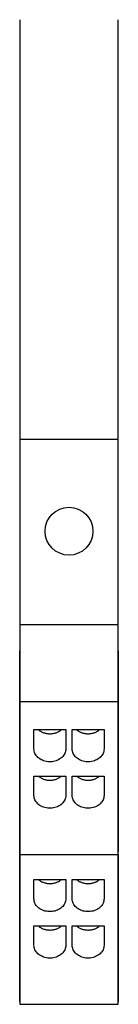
# Model space of a CAD drawing. Extents: x -0.12 to 0.12, y -1.95 to 2.11.
# Tile 1 of 2: x -0.12 to 0.12, y -1.95 to 0.48. Entities that reach past the tile are written whole.
import ezdxf

# ---------------------------------------------------------------- set-up
doc = ezdxf.new("R2010")
doc.units = 0
doc.header["$MEASUREMENT"] = 0
doc.layers.add('TRMODEL1', color=7, linetype='CONTINUOUS')

msp = doc.modelspace()

# ---------------------------------------------------------------- linework, layer by layer
at = {"layer": 'TRMODEL1', "color": 7, "linetype": 'CONTINUOUS'}
for p, q in [((-0.122, 0.4803), (-0.122, -0.5551)), ((0.122, -0.5551), (0.122, 0.4803)), ((-0.122, -0.5551), (-0.122, -1.0118)), ((-0.122, -0.5551), (0.122, -0.5551)), ((0.122, -1.0118), (0.122, -0.5551)), ((-0.122, -1.0118), (-0.122, -1.0769)), ((-0.122, -1.0118), (0.122, -1.0118)), ((0.122, -1.0769), (0.122, -1.0118)), ((-0.122, -1.5343), (-0.122, -1.0769)), ((-0.122, -1.0769), (-0.122, -1.202)), ((0.122, -1.0769), (0.122, -1.5343)), ((0.122, -1.202), (0.122, -1.0769)), ((-0.122, -1.202), (-0.122, -1.5501)), ((-0.122, -1.202), (0.122, -1.202)), ((0.122, -1.5501), (0.122, -1.202)), ((-0.0866, -1.3189), (-0.0866, -1.2711)), ((-0.0866, -1.2711), (-0.0079, -1.2711)), ((-0.0763, -1.2711), (-0.075, -1.2722)), ((-0.075, -1.2722), (-0.0736, -1.2733)), ((-0.0736, -1.2733), (-0.0722, -1.2742)), ((-0.0722, -1.2742), (-0.0708, -1.2752)), ((-0.0708, -1.2752), (-0.0692, -1.276)), ((-0.0692, -1.276), (-0.0677, -1.2769)), ((-0.0677, -1.2769), (-0.066, -1.2776)), ((-0.066, -1.2776), (-0.0644, -1.2783)), ((-0.0644, -1.2783), (-0.0627, -1.2789)), ((-0.0627, -1.2789), (-0.061, -1.2795)), ((-0.061, -1.2795), (-0.0592, -1.28)), ((-0.0592, -1.28), (-0.0574, -1.2804)), ((-0.0574, -1.2804), (-0.0556, -1.2808)), ((-0.0556, -1.2808), (-0.0537, -1.281)), ((-0.0537, -1.281), (-0.0519, -1.2813)), ((-0.0519, -1.2813), (-0.05, -1.2814)), ((-0.05, -1.2814), (-0.0482, -1.2815)), ((-0.0482, -1.2815), (-0.0463, -1.2815)), ((-0.0463, -1.2815), (-0.0444, -1.2814)), ((-0.0444, -1.2814), (-0.0426, -1.2813)), ((-0.0426, -1.2813), (-0.0407, -1.281)), ((-0.0407, -1.281), (-0.0389, -1.2808)), ((-0.0389, -1.2808), (-0.0371, -1.2804)), ((-0.0371, -1.2804), (-0.0353, -1.28)), ((-0.0353, -1.28), (-0.0335, -1.2795)), ((-0.0335, -1.2795), (-0.0318, -1.2789)), ((-0.0318, -1.2789), (-0.0301, -1.2783)), ((-0.0301, -1.2783), (-0.0284, -1.2776)), ((-0.0284, -1.2776), (-0.0268, -1.2769)), ((-0.0268, -1.2769), (-0.0253, -1.276)), ((-0.0253, -1.276), (-0.0237, -1.2752)), ((-0.0237, -1.2752), (-0.0223, -1.2742)), ((-0.0223, -1.2742), (-0.0208, -1.2733)), ((-0.0208, -1.2733), (-0.0195, -1.2722)), ((-0.0195, -1.2722), (-0.0182, -1.2711)), ((-0.0079, -1.2711), (-0.0079, -1.3189)), ((0.0079, -1.3189), (0.0079, -1.2711)), ((0.0079, -1.2711), (0.0866, -1.2711)), ((0.0182, -1.2711), (0.0195, -1.2722)), ((0.0195, -1.2722), (0.0208, -1.2733)), ((0.0208, -1.2733), (0.0223, -1.2742)), ((0.0223, -1.2742), (0.0237, -1.2752)), ((0.0237, -1.2752), (0.0253, -1.276)), ((0.0253, -1.276), (0.0268, -1.2769)), ((0.0268, -1.2769), (0.0284, -1.2776)), ((0.0284, -1.2776), (0.0301, -1.2783)), ((0.0301, -1.2783), (0.0318, -1.2789)), ((0.0318, -1.2789), (0.0335, -1.2795)), ((0.0335, -1.2795), (0.0353, -1.28)), ((0.0353, -1.28), (0.0371, -1.2804)), ((0.0371, -1.2804), (0.0389, -1.2808)), ((0.0389, -1.2808), (0.0407, -1.281)), ((0.0407, -1.281), (0.0426, -1.2813)), ((0.0426, -1.2813), (0.0444, -1.2814)), ((0.0444, -1.2814), (0.0463, -1.2815)), ((0.0463, -1.2815), (0.0482, -1.2815)), ((0.0482, -1.2815), (0.05, -1.2814)), ((0.05, -1.2814), (0.0519, -1.2813)), ((0.0519, -1.2813), (0.0537, -1.281)), ((0.0537, -1.281), (0.0556, -1.2808)), ((0.0556, -1.2808), (0.0574, -1.2804)), ((0.0574, -1.2804), (0.0592, -1.28)), ((0.0592, -1.28), (0.061, -1.2795)), ((0.061, -1.2795), (0.0627, -1.2789)), ((0.0627, -1.2789), (0.0644, -1.2783)), ((0.0644, -1.2783), (0.066, -1.2776)), ((0.066, -1.2776), (0.0677, -1.2769)), ((0.0677, -1.2769), (0.0692, -1.276)), ((0.0692, -1.276), (0.0708, -1.2752)), ((0.0708, -1.2752), (0.0722, -1.2742)), ((0.0722, -1.2742), (0.0736, -1.2733)), ((0.0736, -1.2733), (0.075, -1.2722)), ((0.075, -1.2722), (0.0763, -1.2711)), ((0.0866, -1.2711), (0.0866, -1.3189)), ((-0.0865, -1.3218), (-0.0866, -1.3189)), ((-0.086, -1.3246), (-0.0865, -1.3218)), ((-0.0852, -1.3274), (-0.086, -1.3246)), ((-0.0841, -1.3301), (-0.0852, -1.3274)), ((-0.0827, -1.3327), (-0.0841, -1.3301)), ((-0.081, -1.3353), (-0.0827, -1.3327)), ((-0.0791, -1.3376), (-0.081, -1.3353)), ((-0.0134, -1.3353), (-0.0154, -1.3376)), ((-0.0118, -1.3327), (-0.0134, -1.3353)), ((-0.0104, -1.3301), (-0.0118, -1.3327)), ((-0.0093, -1.3274), (-0.0104, -1.3301)), ((-0.0085, -1.3246), (-0.0093, -1.3274)), ((-0.008, -1.3218), (-0.0085, -1.3246)), ((-0.0079, -1.3189), (-0.008, -1.3218)), ((0.008, -1.3218), (0.0079, -1.3189)), ((0.0085, -1.3246), (0.008, -1.3218)), ((0.0093, -1.3274), (0.0085, -1.3246)), ((0.0104, -1.3301), (0.0093, -1.3274)), ((0.0118, -1.3327), (0.0104, -1.3301)), ((0.0134, -1.3353), (0.0118, -1.3327)), ((0.0154, -1.3376), (0.0134, -1.3353)), ((0.081, -1.3353), (0.0791, -1.3376)), ((0.0827, -1.3327), (0.081, -1.3353)), ((0.0841, -1.3301), (0.0827, -1.3327)), ((0.0852, -1.3274), (0.0841, -1.3301)), ((0.086, -1.3246), (0.0852, -1.3274)), ((0.0865, -1.3218), (0.086, -1.3246)), ((0.0866, -1.3189), (0.0865, -1.3218)), ((-0.0769, -1.3399), (-0.0791, -1.3376)), ((-0.0745, -1.3419), (-0.0769, -1.3399)), ((-0.0718, -1.3438), (-0.0745, -1.3419)), ((-0.0689, -1.3455), (-0.0718, -1.3438)), ((-0.0659, -1.347), (-0.0689, -1.3455)), ((-0.0627, -1.3482), (-0.0659, -1.347)), ((-0.0594, -1.3492), (-0.0627, -1.3482)), ((-0.056, -1.35), (-0.0594, -1.3492)), ((-0.0525, -1.3505), (-0.056, -1.35)), ((-0.049, -1.3507), (-0.0525, -1.3505)), ((-0.0455, -1.3507), (-0.049, -1.3507)), ((-0.042, -1.3505), (-0.0455, -1.3507)), ((-0.0385, -1.35), (-0.042, -1.3505)), ((-0.0351, -1.3492), (-0.0385, -1.35)), ((-0.0318, -1.3482), (-0.0351, -1.3492)), ((-0.0286, -1.347), (-0.0318, -1.3482)), ((-0.0256, -1.3455), (-0.0286, -1.347)), ((-0.0227, -1.3438), (-0.0256, -1.3455)), ((-0.02, -1.3419), (-0.0227, -1.3438)), ((-0.0176, -1.3399), (-0.02, -1.3419)), ((-0.0154, -1.3376), (-0.0176, -1.3399)), ((0.0176, -1.3399), (0.0154, -1.3376)), ((0.02, -1.3419), (0.0176, -1.3399)), ((0.0227, -1.3438), (0.02, -1.3419)), ((0.0256, -1.3455), (0.0227, -1.3438)), ((0.0286, -1.347), (0.0256, -1.3455)), ((0.0318, -1.3482), (0.0286, -1.347)), ((0.0351, -1.3492), (0.0318, -1.3482)), ((0.0385, -1.35), (0.0351, -1.3492)), ((0.042, -1.3505), (0.0385, -1.35)), ((0.0455, -1.3507), (0.042, -1.3505)), ((0.049, -1.3507), (0.0455, -1.3507)), ((0.0525, -1.3505), (0.049, -1.3507)), ((0.056, -1.35), (0.0525, -1.3505)), ((0.0594, -1.3492), (0.056, -1.35)), ((0.0627, -1.3482), (0.0594, -1.3492)), ((0.0659, -1.347), (0.0627, -1.3482)), ((0.0689, -1.3455), (0.0659, -1.347)), ((0.0718, -1.3438), (0.0689, -1.3455)), ((0.0745, -1.3419), (0.0718, -1.3438)), ((0.0769, -1.3399), (0.0745, -1.3419)), ((0.0791, -1.3376), (0.0769, -1.3399)), ((-0.0866, -1.4336), (-0.0866, -1.3858)), ((-0.0866, -1.3858), (-0.0079, -1.3858)), ((-0.0763, -1.3858), (-0.075, -1.3869)), ((-0.075, -1.3869), (-0.0736, -1.3879)), ((-0.0736, -1.3879), (-0.0722, -1.3889)), ((-0.0722, -1.3889), (-0.0708, -1.3898)), ((-0.0708, -1.3898), (-0.0692, -1.3907)), ((-0.0692, -1.3907), (-0.0677, -1.3915)), ((-0.0677, -1.3915), (-0.066, -1.3923)), ((-0.066, -1.3923), (-0.0644, -1.393)), ((-0.0644, -1.393), (-0.0627, -1.3936)), ((-0.0627, -1.3936), (-0.061, -1.3941)), ((-0.061, -1.3941), (-0.0592, -1.3946)), ((-0.0592, -1.3946), (-0.0574, -1.3951)), ((-0.0574, -1.3951), (-0.0556, -1.3954)), ((-0.0556, -1.3954), (-0.0537, -1.3957)), ((-0.0537, -1.3957), (-0.0519, -1.3959)), ((-0.0519, -1.3959), (-0.05, -1.3961)), ((-0.05, -1.3961), (-0.0482, -1.3961)), ((-0.0482, -1.3961), (-0.0463, -1.3961)), ((-0.0463, -1.3961), (-0.0444, -1.3961)), ((-0.0444, -1.3961), (-0.0426, -1.3959)), ((-0.0426, -1.3959), (-0.0407, -1.3957)), ((-0.0407, -1.3957), (-0.0389, -1.3954)), ((-0.0389, -1.3954), (-0.0371, -1.3951)), ((-0.0371, -1.3951), (-0.0353, -1.3946)), ((-0.0353, -1.3946), (-0.0335, -1.3941)), ((-0.0335, -1.3941), (-0.0318, -1.3936)), ((-0.0318, -1.3936), (-0.0301, -1.393)), ((-0.0301, -1.393), (-0.0284, -1.3923)), ((-0.0284, -1.3923), (-0.0268, -1.3915)), ((-0.0268, -1.3915), (-0.0253, -1.3907)), ((-0.0253, -1.3907), (-0.0237, -1.3898)), ((-0.0237, -1.3898), (-0.0223, -1.3889)), ((-0.0223, -1.3889), (-0.0208, -1.3879)), ((-0.0208, -1.3879), (-0.0195, -1.3869)), ((-0.0195, -1.3869), (-0.0182, -1.3858)), ((-0.0079, -1.3858), (-0.0079, -1.4336)), ((0.0079, -1.4336), (0.0079, -1.3858)), ((0.0079, -1.3858), (0.0866, -1.3858)), ((0.0182, -1.3858), (0.0195, -1.3869)), ((0.0195, -1.3869), (0.0208, -1.3879)), ((0.0208, -1.3879), (0.0223, -1.3889)), ((0.0223, -1.3889), (0.0237, -1.3898)), ((0.0237, -1.3898), (0.0253, -1.3907)), ((0.0253, -1.3907), (0.0268, -1.3915)), ((0.0268, -1.3915), (0.0284, -1.3923)), ((0.0284, -1.3923), (0.0301, -1.393)), ((0.0301, -1.393), (0.0318, -1.3936)), ((0.0318, -1.3936), (0.0335, -1.3941)), ((0.0335, -1.3941), (0.0353, -1.3946)), ((0.0353, -1.3946), (0.0371, -1.3951)), ((0.0371, -1.3951), (0.0389, -1.3954)), ((0.0389, -1.3954), (0.0407, -1.3957)), ((0.0407, -1.3957), (0.0426, -1.3959)), ((0.0426, -1.3959), (0.0444, -1.3961)), ((0.0444, -1.3961), (0.0463, -1.3961)), ((0.0463, -1.3961), (0.0482, -1.3961)), ((0.0482, -1.3961), (0.05, -1.3961)), ((0.05, -1.3961), (0.0519, -1.3959)), ((0.0519, -1.3959), (0.0537, -1.3957)), ((0.0537, -1.3957), (0.0556, -1.3954)), ((0.0556, -1.3954), (0.0574, -1.3951)), ((0.0574, -1.3951), (0.0592, -1.3946)), ((0.0592, -1.3946), (0.061, -1.3941)), ((0.061, -1.3941), (0.0627, -1.3936)), ((0.0627, -1.3936), (0.0644, -1.393)), ((0.0644, -1.393), (0.066, -1.3923)), ((0.066, -1.3923), (0.0677, -1.3915)), ((0.0677, -1.3915), (0.0692, -1.3907)), ((0.0692, -1.3907), (0.0708, -1.3898)), ((0.0708, -1.3898), (0.0722, -1.3889)), ((0.0722, -1.3889), (0.0736, -1.3879)), ((0.0736, -1.3879), (0.075, -1.3869)), ((0.075, -1.3869), (0.0763, -1.3858)), ((0.0866, -1.3858), (0.0866, -1.4336)), ((-0.0865, -1.4364), (-0.0866, -1.4336)), ((-0.086, -1.4393), (-0.0865, -1.4364)), ((-0.0852, -1.4421), (-0.086, -1.4393)), ((-0.0841, -1.4448), (-0.0852, -1.4421)), ((-0.0827, -1.4474), (-0.0841, -1.4448)), ((-0.081, -1.4499), (-0.0827, -1.4474)), ((-0.0791, -1.4523), (-0.081, -1.4499)), ((-0.0769, -1.4545), (-0.0791, -1.4523)), ((-0.0745, -1.4566), (-0.0769, -1.4545)), ((-0.0718, -1.4585), (-0.0745, -1.4566)), ((-0.02, -1.4566), (-0.0227, -1.4585)), ((-0.0176, -1.4545), (-0.02, -1.4566)), ((-0.0154, -1.4523), (-0.0176, -1.4545)), ((-0.0134, -1.4499), (-0.0154, -1.4523)), ((-0.0118, -1.4474), (-0.0134, -1.4499)), ((-0.0104, -1.4448), (-0.0118, -1.4474)), ((-0.0093, -1.4421), (-0.0104, -1.4448)), ((-0.0085, -1.4393), (-0.0093, -1.4421)), ((-0.008, -1.4364), (-0.0085, -1.4393)), ((-0.0079, -1.4336), (-0.008, -1.4364)), ((0.008, -1.4364), (0.0079, -1.4336)), ((0.0085, -1.4393), (0.008, -1.4364)), ((0.0093, -1.4421), (0.0085, -1.4393)), ((0.0104, -1.4448), (0.0093, -1.4421)), ((0.0118, -1.4474), (0.0104, -1.4448)), ((0.0134, -1.4499), (0.0118, -1.4474)), ((0.0154, -1.4523), (0.0134, -1.4499)), ((0.0176, -1.4545), (0.0154, -1.4523)), ((0.02, -1.4566), (0.0176, -1.4545)), ((0.0227, -1.4585), (0.02, -1.4566)), ((0.0745, -1.4566), (0.0718, -1.4585)), ((0.0769, -1.4545), (0.0745, -1.4566)), ((0.0791, -1.4523), (0.0769, -1.4545)), ((0.081, -1.4499), (0.0791, -1.4523)), ((0.0827, -1.4474), (0.081, -1.4499)), ((0.0841, -1.4448), (0.0827, -1.4474)), ((0.0852, -1.4421), (0.0841, -1.4448)), ((0.086, -1.4393), (0.0852, -1.4421)), ((0.0865, -1.4364), (0.086, -1.4393)), ((0.0866, -1.4336), (0.0865, -1.4364)), ((-0.0689, -1.4602), (-0.0718, -1.4585)), ((-0.0659, -1.4616), (-0.0689, -1.4602)), ((-0.0627, -1.4629), (-0.0659, -1.4616)), ((-0.0594, -1.4639), (-0.0627, -1.4629)), ((-0.056, -1.4646), (-0.0594, -1.4639)), ((-0.0525, -1.4651), (-0.056, -1.4646)), ((-0.049, -1.4654), (-0.0525, -1.4651)), ((-0.0455, -1.4654), (-0.049, -1.4654)), ((-0.042, -1.4651), (-0.0455, -1.4654)), ((-0.0385, -1.4646), (-0.042, -1.4651)), ((-0.0351, -1.4639), (-0.0385, -1.4646)), ((-0.0318, -1.4629), (-0.0351, -1.4639)), ((-0.0286, -1.4616), (-0.0318, -1.4629)), ((-0.0256, -1.4602), (-0.0286, -1.4616)), ((-0.0227, -1.4585), (-0.0256, -1.4602)), ((0.0256, -1.4602), (0.0227, -1.4585)), ((0.0286, -1.4616), (0.0256, -1.4602)), ((0.0318, -1.4629), (0.0286, -1.4616)), ((0.0351, -1.4639), (0.0318, -1.4629)), ((0.0385, -1.4646), (0.0351, -1.4639)), ((0.042, -1.4651), (0.0385, -1.4646)), ((0.0455, -1.4654), (0.042, -1.4651)), ((0.049, -1.4654), (0.0455, -1.4654)), ((0.0525, -1.4651), (0.049, -1.4654)), ((0.056, -1.4646), (0.0525, -1.4651)), ((0.0594, -1.4639), (0.056, -1.4646)), ((0.0627, -1.4629), (0.0594, -1.4639)), ((0.0659, -1.4616), (0.0627, -1.4629)), ((0.0689, -1.4602), (0.0659, -1.4616)), ((0.0718, -1.4585), (0.0689, -1.4602)), ((-0.122, -1.5343), (-0.122, -1.5343)), ((-0.122, -1.5724), (-0.122, -1.5343)), ((-0.122, -1.9043), (-0.122, -1.5343)), ((-0.122, -1.5501), (-0.122, -1.5724)), ((0.122, -1.5343), (0.122, -1.5343)), ((0.122, -1.5343), (0.122, -1.5724)), ((0.122, -1.5876), (0.122, -1.5343)), ((0.122, -1.5724), (0.122, -1.5501)), ((-0.122, -1.5724), (-0.122, -1.5793)), ((0.122, -1.5793), (0.122, -1.5724)), ((-0.122, -1.5793), (-0.122, -1.9198)), ((-0.122, -1.5793), (0.122, -1.5793)), ((0.122, -1.5793), (0.122, -1.9043)), ((0.122, -1.9198), (0.122, -1.5793)), ((0.122, -1.7409), (0.122, -1.5876)), ((-0.0866, -1.6887), (-0.0866, -1.6409)), ((-0.0866, -1.6409), (-0.0079, -1.6409)), ((-0.0762, -1.6409), (-0.0749, -1.642)), ((-0.0749, -1.642), (-0.0736, -1.643)), ((-0.0736, -1.643), (-0.0722, -1.644)), ((-0.0722, -1.644), (-0.0707, -1.6449)), ((-0.0707, -1.6449), (-0.0692, -1.6458)), ((-0.0692, -1.6458), (-0.0676, -1.6466)), ((-0.0676, -1.6466), (-0.066, -1.6473)), ((-0.066, -1.6473), (-0.0643, -1.648)), ((-0.0643, -1.648), (-0.0626, -1.6486)), ((-0.0626, -1.6486), (-0.0609, -1.6492)), ((-0.0609, -1.6492), (-0.0591, -1.6497)), ((-0.0591, -1.6497), (-0.0574, -1.6501)), ((-0.0574, -1.6501), (-0.0556, -1.6504)), ((-0.0556, -1.6504), (-0.0537, -1.6507)), ((-0.0537, -1.6507), (-0.0519, -1.6509)), ((-0.0519, -1.6509), (-0.05, -1.6511)), ((-0.05, -1.6511), (-0.0482, -1.6511)), ((-0.0482, -1.6511), (-0.0463, -1.6511)), ((-0.0463, -1.6511), (-0.0445, -1.6511)), ((-0.0445, -1.6511), (-0.0426, -1.6509)), ((-0.0426, -1.6509), (-0.0408, -1.6507)), ((-0.0408, -1.6507), (-0.0389, -1.6504)), ((-0.0389, -1.6504), (-0.0371, -1.6501)), ((-0.0371, -1.6501), (-0.0353, -1.6497)), ((-0.0353, -1.6497), (-0.0336, -1.6492)), ((-0.0336, -1.6492), (-0.0319, -1.6486)), ((-0.0319, -1.6486), (-0.0302, -1.648)), ((-0.0302, -1.648), (-0.0285, -1.6473)), ((-0.0285, -1.6473), (-0.0269, -1.6466)), ((-0.0269, -1.6466), (-0.0253, -1.6458)), ((-0.0253, -1.6458), (-0.0238, -1.6449)), ((-0.0238, -1.6449), (-0.0223, -1.644)), ((-0.0223, -1.644), (-0.0209, -1.643)), ((-0.0209, -1.643), (-0.0196, -1.642)), ((-0.0196, -1.642), (-0.0183, -1.6409)), ((-0.0079, -1.6409), (-0.0079, -1.6887)), ((0.0079, -1.6887), (0.0079, -1.6409)), ((0.0079, -1.6409), (0.0866, -1.6409)), ((0.0183, -1.6409), (0.0196, -1.642)), ((0.0196, -1.642), (0.0209, -1.643)), ((0.0209, -1.643), (0.0223, -1.644)), ((0.0223, -1.644), (0.0238, -1.6449)), ((0.0238, -1.6449), (0.0253, -1.6458)), ((0.0253, -1.6458), (0.0269, -1.6466)), ((0.0269, -1.6466), (0.0285, -1.6473)), ((0.0285, -1.6473), (0.0302, -1.648)), ((0.0302, -1.648), (0.0319, -1.6486)), ((0.0319, -1.6486), (0.0336, -1.6492)), ((0.0336, -1.6492), (0.0353, -1.6497)), ((0.0353, -1.6497), (0.0371, -1.6501)), ((0.0371, -1.6501), (0.0389, -1.6504)), ((0.0389, -1.6504), (0.0408, -1.6507)), ((0.0408, -1.6507), (0.0426, -1.6509)), ((0.0426, -1.6509), (0.0445, -1.6511)), ((0.0445, -1.6511), (0.0463, -1.6511)), ((0.0463, -1.6511), (0.0482, -1.6511)), ((0.0482, -1.6511), (0.05, -1.6511)), ((0.05, -1.6511), (0.0519, -1.6509)), ((0.0519, -1.6509), (0.0537, -1.6507)), ((0.0537, -1.6507), (0.0556, -1.6504)), ((0.0556, -1.6504), (0.0574, -1.6501)), ((0.0574, -1.6501), (0.0591, -1.6497)), ((0.0591, -1.6497), (0.0609, -1.6492)), ((0.0609, -1.6492), (0.0626, -1.6486)), ((0.0626, -1.6486), (0.0643, -1.648)), ((0.0643, -1.648), (0.066, -1.6473)), ((0.066, -1.6473), (0.0676, -1.6466)), ((0.0676, -1.6466), (0.0692, -1.6458)), ((0.0692, -1.6458), (0.0707, -1.6449)), ((0.0707, -1.6449), (0.0722, -1.644)), ((0.0722, -1.644), (0.0736, -1.643)), ((0.0736, -1.643), (0.0749, -1.642)), ((0.0749, -1.642), (0.0762, -1.6409)), ((0.0866, -1.6409), (0.0866, -1.6887)), ((-0.0865, -1.6915), (-0.0866, -1.6887)), ((-0.086, -1.6944), (-0.0865, -1.6915)), ((-0.0852, -1.6971), (-0.086, -1.6944)), ((-0.0841, -1.6999), (-0.0852, -1.6971)), ((-0.0827, -1.7025), (-0.0841, -1.6999)), ((-0.0104, -1.6999), (-0.0118, -1.7025)), ((-0.0093, -1.6971), (-0.0104, -1.6999)), ((-0.0085, -1.6944), (-0.0093, -1.6971)), ((-0.008, -1.6915), (-0.0085, -1.6944)), ((-0.0079, -1.6887), (-0.008, -1.6915)), ((0.008, -1.6915), (0.0079, -1.6887)), ((0.0085, -1.6944), (0.008, -1.6915)), ((0.0093, -1.6971), (0.0085, -1.6944)), ((0.0104, -1.6999), (0.0093, -1.6971)), ((0.0118, -1.7025), (0.0104, -1.6999)), ((0.0841, -1.6999), (0.0827, -1.7025)), ((0.0852, -1.6971), (0.0841, -1.6999)), ((0.086, -1.6944), (0.0852, -1.6971)), ((0.0865, -1.6915), (0.086, -1.6944)), ((0.0866, -1.6887), (0.0865, -1.6915)), ((-0.081, -1.705), (-0.0827, -1.7025)), ((-0.0791, -1.7074), (-0.081, -1.705)), ((-0.0769, -1.7096), (-0.0791, -1.7074)), ((-0.0745, -1.7117), (-0.0769, -1.7096)), ((-0.0718, -1.7136), (-0.0745, -1.7117)), ((-0.0689, -1.7152), (-0.0718, -1.7136)), ((-0.0659, -1.7167), (-0.0689, -1.7152)), ((-0.0627, -1.718), (-0.0659, -1.7167)), ((-0.0594, -1.719), (-0.0627, -1.718)), ((-0.056, -1.7197), (-0.0594, -1.719)), ((-0.0525, -1.7202), (-0.056, -1.7197)), ((-0.049, -1.7205), (-0.0525, -1.7202)), ((-0.0455, -1.7205), (-0.049, -1.7205)), ((-0.042, -1.7202), (-0.0455, -1.7205)), ((-0.0385, -1.7197), (-0.042, -1.7202)), ((-0.0351, -1.719), (-0.0385, -1.7197)), ((-0.0318, -1.718), (-0.0351, -1.719)), ((-0.0286, -1.7167), (-0.0318, -1.718)), ((-0.0256, -1.7152), (-0.0286, -1.7167)), ((-0.0227, -1.7136), (-0.0256, -1.7152)), ((-0.02, -1.7117), (-0.0227, -1.7136)), ((-0.0176, -1.7096), (-0.02, -1.7117)), ((-0.0154, -1.7074), (-0.0176, -1.7096)), ((-0.0134, -1.705), (-0.0154, -1.7074)), ((-0.0118, -1.7025), (-0.0134, -1.705)), ((0.0134, -1.705), (0.0118, -1.7025)), ((0.0154, -1.7074), (0.0134, -1.705)), ((0.0176, -1.7096), (0.0154, -1.7074)), ((0.02, -1.7117), (0.0176, -1.7096)), ((0.0227, -1.7136), (0.02, -1.7117)), ((0.0256, -1.7152), (0.0227, -1.7136)), ((0.0286, -1.7167), (0.0256, -1.7152)), ((0.0318, -1.718), (0.0286, -1.7167)), ((0.0351, -1.719), (0.0318, -1.718)), ((0.0385, -1.7197), (0.0351, -1.719)), ((0.042, -1.7202), (0.0385, -1.7197)), ((0.0455, -1.7205), (0.042, -1.7202)), ((0.049, -1.7205), (0.0455, -1.7205)), ((0.0525, -1.7202), (0.049, -1.7205)), ((0.056, -1.7197), (0.0525, -1.7202)), ((0.0594, -1.719), (0.056, -1.7197)), ((0.0627, -1.718), (0.0594, -1.719)), ((0.0659, -1.7167), (0.0627, -1.718)), ((0.0689, -1.7152), (0.0659, -1.7167)), ((0.0718, -1.7136), (0.0689, -1.7152)), ((0.0745, -1.7117), (0.0718, -1.7136)), ((0.0769, -1.7096), (0.0745, -1.7117)), ((0.0791, -1.7074), (0.0769, -1.7096)), ((0.081, -1.705), (0.0791, -1.7074)), ((0.0827, -1.7025), (0.081, -1.705)), ((0.122, -1.7582), (0.122, -1.7409)), ((-0.0866, -1.8033), (-0.0866, -1.7556)), ((-0.0866, -1.7556), (-0.0079, -1.7556)), ((-0.0762, -1.7555), (-0.0749, -1.7566)), ((-0.0749, -1.7566), (-0.0736, -1.7577)), ((-0.0736, -1.7577), (-0.0722, -1.7586)), ((-0.0722, -1.7586), (-0.0707, -1.7596)), ((-0.0707, -1.7596), (-0.0692, -1.7604)), ((-0.0692, -1.7604), (-0.0676, -1.7612)), ((-0.0676, -1.7612), (-0.066, -1.762)), ((-0.066, -1.762), (-0.0643, -1.7627)), ((-0.0643, -1.7627), (-0.0626, -1.7633)), ((-0.0626, -1.7633), (-0.0609, -1.7638)), ((-0.0609, -1.7638), (-0.0591, -1.7643)), ((-0.0591, -1.7643), (-0.0574, -1.7648)), ((-0.0574, -1.7648), (-0.0556, -1.7651)), ((-0.0556, -1.7651), (-0.0537, -1.7654)), ((-0.0537, -1.7654), (-0.0519, -1.7656)), ((-0.0519, -1.7656), (-0.05, -1.7657)), ((-0.05, -1.7657), (-0.0482, -1.7658)), ((-0.0482, -1.7658), (-0.0463, -1.7658)), ((-0.0463, -1.7658), (-0.0445, -1.7657)), ((-0.0445, -1.7657), (-0.0426, -1.7656)), ((-0.0426, -1.7656), (-0.0408, -1.7654)), ((-0.0408, -1.7654), (-0.0389, -1.7651)), ((-0.0389, -1.7651), (-0.0371, -1.7648)), ((-0.0371, -1.7648), (-0.0353, -1.7643)), ((-0.0353, -1.7643), (-0.0336, -1.7638)), ((-0.0336, -1.7638), (-0.0319, -1.7633)), ((-0.0319, -1.7633), (-0.0302, -1.7627)), ((-0.0302, -1.7627), (-0.0285, -1.762)), ((-0.0285, -1.762), (-0.0269, -1.7612)), ((-0.0269, -1.7612), (-0.0253, -1.7604)), ((-0.0253, -1.7604), (-0.0238, -1.7596)), ((-0.0238, -1.7596), (-0.0223, -1.7586)), ((-0.0223, -1.7586), (-0.0209, -1.7577)), ((-0.0209, -1.7577), (-0.0196, -1.7566)), ((-0.0196, -1.7566), (-0.0183, -1.7555)), ((-0.0079, -1.7556), (-0.0079, -1.8033)), ((0.0079, -1.8033), (0.0079, -1.7556)), ((0.0079, -1.7556), (0.0866, -1.7556)), ((0.0183, -1.7555), (0.0196, -1.7566)), ((0.0196, -1.7566), (0.0209, -1.7577)), ((0.0209, -1.7577), (0.0223, -1.7586)), ((0.0223, -1.7586), (0.0238, -1.7596)), ((0.0238, -1.7596), (0.0253, -1.7604)), ((0.0253, -1.7604), (0.0269, -1.7612)), ((0.0269, -1.7612), (0.0285, -1.762)), ((0.0285, -1.762), (0.0302, -1.7627)), ((0.0302, -1.7627), (0.0319, -1.7633)), ((0.0319, -1.7633), (0.0336, -1.7638)), ((0.0336, -1.7638), (0.0353, -1.7643)), ((0.0353, -1.7643), (0.0371, -1.7648)), ((0.0371, -1.7648), (0.0389, -1.7651)), ((0.0389, -1.7651), (0.0408, -1.7654)), ((0.0408, -1.7654), (0.0426, -1.7656)), ((0.0426, -1.7656), (0.0445, -1.7657)), ((0.0445, -1.7657), (0.0463, -1.7658)), ((0.0463, -1.7658), (0.0482, -1.7658)), ((0.0482, -1.7658), (0.05, -1.7657)), ((0.05, -1.7657), (0.0519, -1.7656)), ((0.0519, -1.7656), (0.0537, -1.7654)), ((0.0537, -1.7654), (0.0556, -1.7651)), ((0.0556, -1.7651), (0.0574, -1.7648)), ((0.0574, -1.7648), (0.0591, -1.7643)), ((0.0591, -1.7643), (0.0609, -1.7638)), ((0.0609, -1.7638), (0.0626, -1.7633)), ((0.0626, -1.7633), (0.0643, -1.7627)), ((0.0643, -1.7627), (0.066, -1.762)), ((0.066, -1.762), (0.0676, -1.7612)), ((0.0676, -1.7612), (0.0692, -1.7604)), ((0.0692, -1.7604), (0.0707, -1.7596)), ((0.0707, -1.7596), (0.0722, -1.7586)), ((0.0722, -1.7586), (0.0736, -1.7577)), ((0.0736, -1.7577), (0.0749, -1.7566)), ((0.0749, -1.7566), (0.0762, -1.7555)), ((0.0866, -1.7556), (0.0866, -1.8033)), ((0.122, -1.9043), (0.122, -1.7582)), ((-0.0865, -1.8062), (-0.0866, -1.8033)), ((-0.086, -1.809), (-0.0865, -1.8062)), ((-0.0852, -1.8118), (-0.086, -1.809)), ((-0.0841, -1.8145), (-0.0852, -1.8118)), ((-0.0827, -1.8172), (-0.0841, -1.8145)), ((-0.081, -1.8197), (-0.0827, -1.8172)), ((-0.0791, -1.8221), (-0.081, -1.8197)), ((-0.0769, -1.8243), (-0.0791, -1.8221)), ((-0.0154, -1.8221), (-0.0176, -1.8243)), ((-0.0134, -1.8197), (-0.0154, -1.8221)), ((-0.0118, -1.8172), (-0.0134, -1.8197)), ((-0.0104, -1.8145), (-0.0118, -1.8172)), ((-0.0093, -1.8118), (-0.0104, -1.8145)), ((-0.0085, -1.809), (-0.0093, -1.8118)), ((-0.008, -1.8062), (-0.0085, -1.809)), ((-0.0079, -1.8033), (-0.008, -1.8062)), ((0.008, -1.8062), (0.0079, -1.8033)), ((0.0085, -1.809), (0.008, -1.8062)), ((0.0093, -1.8118), (0.0085, -1.809)), ((0.0104, -1.8145), (0.0093, -1.8118)), ((0.0118, -1.8172), (0.0104, -1.8145)), ((0.0134, -1.8197), (0.0118, -1.8172)), ((0.0154, -1.8221), (0.0134, -1.8197)), ((0.0176, -1.8243), (0.0154, -1.8221)), ((0.0791, -1.8221), (0.0769, -1.8243)), ((0.081, -1.8197), (0.0791, -1.8221)), ((0.0827, -1.8172), (0.081, -1.8197)), ((0.0841, -1.8145), (0.0827, -1.8172)), ((0.0852, -1.8118), (0.0841, -1.8145)), ((0.086, -1.809), (0.0852, -1.8118)), ((0.0865, -1.8062), (0.086, -1.809)), ((0.0866, -1.8033), (0.0865, -1.8062)), ((-0.0745, -1.8264), (-0.0769, -1.8243)), ((-0.0718, -1.8282), (-0.0745, -1.8264)), ((-0.0689, -1.8299), (-0.0718, -1.8282)), ((-0.0659, -1.8314), (-0.0689, -1.8299)), ((-0.0627, -1.8326), (-0.0659, -1.8314)), ((-0.0594, -1.8336), (-0.0627, -1.8326)), ((-0.056, -1.8344), (-0.0594, -1.8336)), ((-0.0525, -1.8349), (-0.056, -1.8344)), ((-0.049, -1.8352), (-0.0525, -1.8349)), ((-0.0455, -1.8352), (-0.049, -1.8352)), ((-0.042, -1.8349), (-0.0455, -1.8352)), ((-0.0385, -1.8344), (-0.042, -1.8349)), ((-0.0351, -1.8336), (-0.0385, -1.8344)), ((-0.0318, -1.8326), (-0.0351, -1.8336)), ((-0.0286, -1.8314), (-0.0318, -1.8326)), ((-0.0256, -1.8299), (-0.0286, -1.8314)), ((-0.0227, -1.8282), (-0.0256, -1.8299)), ((-0.02, -1.8264), (-0.0227, -1.8282)), ((-0.0176, -1.8243), (-0.02, -1.8264)), ((0.02, -1.8264), (0.0176, -1.8243)), ((0.0227, -1.8282), (0.02, -1.8264)), ((0.0256, -1.8299), (0.0227, -1.8282)), ((0.0286, -1.8314), (0.0256, -1.8299)), ((0.0318, -1.8326), (0.0286, -1.8314)), ((0.0351, -1.8336), (0.0318, -1.8326)), ((0.0385, -1.8344), (0.0351, -1.8336)), ((0.042, -1.8349), (0.0385, -1.8344)), ((0.0455, -1.8352), (0.042, -1.8349)), ((0.049, -1.8352), (0.0455, -1.8352)), ((0.0525, -1.8349), (0.049, -1.8352)), ((0.056, -1.8344), (0.0525, -1.8349)), ((0.0594, -1.8336), (0.056, -1.8344)), ((0.0627, -1.8326), (0.0594, -1.8336)), ((0.0659, -1.8314), (0.0627, -1.8326)), ((0.0689, -1.8299), (0.0659, -1.8314)), ((0.0718, -1.8282), (0.0689, -1.8299)), ((0.0745, -1.8264), (0.0718, -1.8282)), ((0.0769, -1.8243), (0.0745, -1.8264)), ((-0.122, -1.9423), (-0.122, -1.9043)), ((-0.122, -1.9043), (-0.122, -1.9043)), ((0.122, -1.9043), (0.122, -1.9423)), ((0.122, -1.9043), (0.122, -1.9043)), ((-0.122, -1.9198), (-0.122, -1.9423)), ((-0.122, -1.9423), (-0.122, -1.9491)), ((0.122, -1.9423), (0.122, -1.9198)), ((0.122, -1.9491), (0.122, -1.9423)), ((-0.122, -1.9491), (0.122, -1.9491))]:
    msp.add_line(p, q, dxfattribs=at)
msp.add_circle((0, -0.7819), 0.0591, dxfattribs=at)

doc.saveas('drawing.dxf')
